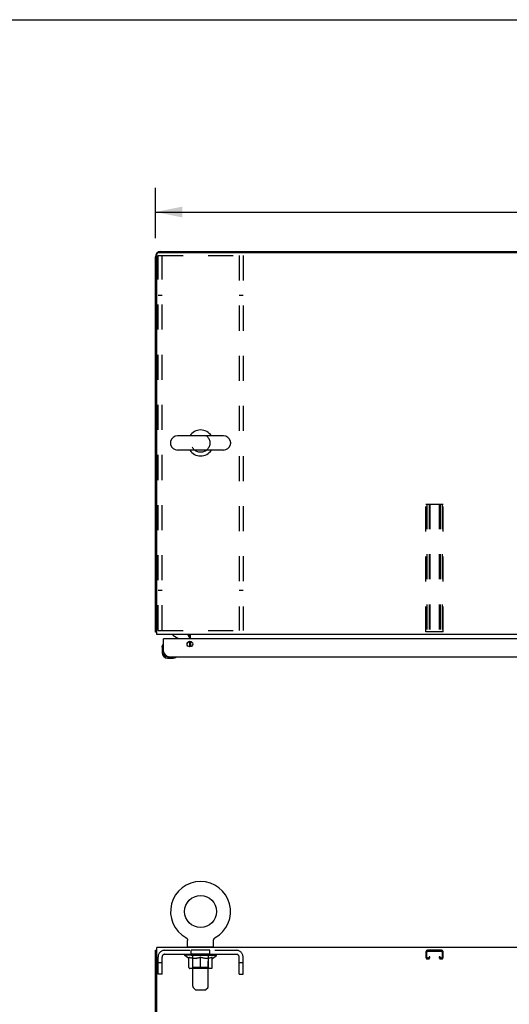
# Model space of a CAD drawing. Header units: inches. Extents: x 0 to 214, y 0 to 139.
# Tile 8 of 14: x 54 to 77, y 92 to 139. Entities that reach past the tile are written whole.
import ezdxf

# ---------------------------------------------------------------- set-up
doc = ezdxf.new("R2010")
doc.units = ezdxf.units.IN
doc.header["$LTSCALE"] = 11.782908
doc.header["$MEASUREMENT"] = 0
doc.linetypes.add('HIDDEN', pattern=[0.2, 0.1, -0.1])
doc.layers.get('0').update_dxf_attribs({"linetype": 'CONTINUOUS'})
for name, color, linetype in [('02___PRT_ALL_AXES', 7, 'CONTINUOUS'), ('2PC_BODY', 7, 'CONTINUOUS'), ('DEFAULT_2', 8, 'HIDDEN')]:
    doc.layers.add(name, color=color, linetype=linetype)
doc.styles.get("Standard").update_dxf_attribs({"font": 'arial.ttf'})
doc.dimstyles.new('DIMSTYLE_1', dxfattribs={"dimtxt": 0.945153, "dimasz": 1.260204, "dimexe": 0.09, "dimexo": 0.07, "dimgap": 0.0375, "dimtad": 0, "dimtih": 1, "dimtoh": 1, "dimzin": 4, "dimdsep": 46, "dimtxsty": 'Standard', "dimblk": '_FILLED', "dimblk1": '_FILLED', "dimblk2": '_FILLED', "dimcen": 0.09, "dimazin": 1, "dimtfac": 1, "dimtofl": 0, "dimtmove": 0, "dimatfit": 3, "dimldrblk": '_FILLED', "dimfxl": 1, "dimtolj": 1, "dimtzin": 4, "dimarcsym": 0})

# ---------------------------------------------------------------- blocks, each defined once
blk = doc.blocks.new('_FILLED')
at = {"color": 0, "linetype": 'ByBlock'}
blk.add_solid([(0, 0), (-1, 0.2), (-1, -0.2)], dxfattribs=at)
blk = doc.blocks.new('*D17')
at = {"layer": '2PC_BODY', "color": 2, "linetype": 'Continuous'}
for p, q in [((60.071, 128.354), (60.071, 130.713)), ((99.571, 128.479), (99.571, 130.713)), ((60.071, 129.578), (77.697, 129.578)), ((99.571, 129.578), (81.945, 129.578))]:
    blk.add_line(p, q, dxfattribs=at)
at = {"layer": '2PC_BODY', "color": 2, "linetype": 'Continuous', "xscale": 1.2602040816, "yscale": 1.2602040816, "zscale": 1.2602040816, "rotation": 180}
blk.add_blockref('_FILLED', (60.071, 129.578), dxfattribs=at)
at = {"layer": '2PC_BODY', "color": 2, "linetype": 'Continuous', "xscale": 1.2602040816, "yscale": 1.2602040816, "zscale": 1.2602040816}
blk.add_blockref('_FILLED', (99.571, 129.578), dxfattribs=at)
at = {"layer": '2PC_BODY', "color": 2, "linetype": 'Continuous', "insert": (79.821, 130.051), "char_height": 0.9452, "width": 3.30277, "attachment_point": 2, "line_spacing_factor": 0.9}
blk.add_mtext('39.50', dxfattribs=at)

msp = doc.modelspace()

# ---------------------------------------------------------------- linework, layer by layer
at = {"color": 7, "linetype": 'Continuous'}
for p, q in [((0, 138.622), (214.235, 138.622)), ((60.071, 109.846), (60.071, 127.471)), ((60.134, 109.721), (60.134, 127.596)), ((99.571, 127.659), (60.196, 127.659)), ((60.321, 127.721), (99.446, 127.721)), ((63.276, 119.056), (61.116, 119.056)), ((60.786, 118.76), (60.786, 118.683)), ((63.606, 118.76), (63.606, 118.683)), ((63.276, 118.387), (61.116, 118.387)), ((60.071, 109.846), (60.134, 109.846)), ((60.132, 109.808), (60.134, 109.81)), ((99.509, 109.721), (60.134, 109.721)), ((60.888, 109.721), (60.888, 109.682)), ((61.727, 109.517), (61.727, 109.721)), ((60.433, 109.258), (60.433, 109.258)), ((60.466, 109.517), (60.446, 109.517)), ((60.888, 109.682), (61.126, 109.544)), ((61.565, 109.291), (61.646, 109.371)), ((61.675, 109.517), (61.675, 109.564)), ((61.696, 109.517), (61.696, 109.596)), ((61.696, 109.135), (61.696, 109.4)), ((61.727, 109.397), (61.727, 109.138)), ((60.386, 109.123), (60.389, 109.161)), ((60.386, 109.123), (60.386, 108.866)), ((60.446, 108.91), (60.446, 108.866)), ((60.649, 108.663), (60.693, 108.663)), ((60.649, 108.603), (60.906, 108.603)), ((60.944, 108.606), (60.906, 108.603)), ((61.034, 108.648), (61.038, 108.649)), ((61.038, 108.649), (61.039, 108.65)), ((61.506, 95.463), (61.506, 95.463)), ((61.506, 95.463), (61.511, 95.46)), ((61.507, 95.462), (61.508, 95.462)), ((61.511, 95.46), (61.516, 95.457)), ((61.516, 95.457), (61.521, 95.453)), ((61.521, 95.453), (61.526, 95.45)), ((61.526, 95.45), (61.531, 95.446)), ((61.53, 95.446), (61.535, 95.442)), ((61.535, 95.442), (61.539, 95.438)), ((61.539, 95.438), (61.544, 95.434)), ((61.543, 95.434), (61.548, 95.429)), ((61.547, 95.429), (61.551, 95.425)), ((61.551, 95.425), (61.555, 95.42)), ((61.555, 95.42), (61.559, 95.415)), ((61.558, 95.415), (61.562, 95.41)), ((61.562, 95.41), (61.565, 95.405)), ((61.565, 95.405), (61.568, 95.4)), ((61.568, 95.4), (61.571, 95.394)), ((61.57, 95.395), (61.573, 95.389)), ((61.573, 95.389), (61.575, 95.383)), ((61.575, 95.384), (61.577, 95.378)), ((61.577, 95.378), (61.579, 95.372)), ((61.579, 95.372), (61.581, 95.366)), ((62.812, 95.366), (62.813, 95.372)), ((62.813, 95.372), (62.815, 95.378)), ((62.815, 95.378), (62.817, 95.384)), ((62.817, 95.383), (62.819, 95.389)), ((62.819, 95.389), (62.822, 95.395)), ((62.822, 95.394), (62.825, 95.4)), ((62.825, 95.4), (62.828, 95.405)), ((62.828, 95.405), (62.831, 95.41)), ((62.831, 95.41), (62.834, 95.415)), ((62.834, 95.415), (62.838, 95.42)), ((62.837, 95.42), (62.841, 95.425)), ((62.841, 95.425), (62.845, 95.429)), ((62.845, 95.429), (62.849, 95.434)), ((62.849, 95.434), (62.853, 95.438)), ((62.853, 95.438), (62.858, 95.442)), ((62.857, 95.442), (62.862, 95.446)), ((62.862, 95.446), (62.867, 95.45)), ((62.866, 95.45), (62.871, 95.453)), ((62.871, 95.453), (62.876, 95.457)), ((62.876, 95.457), (62.881, 95.46)), ((62.876, 95.457), (62.878, 95.458)), ((62.881, 95.46), (62.886, 95.463)), ((62.884, 95.462), (62.886, 95.462)), ((62.886, 95.463), (62.886, 95.463)), ((60.134, 91.803), (60.134, 94.991)), ((99.509, 94.991), (60.134, 94.991)), ((61.581, 95.367), (61.582, 95.361)), ((61.582, 95.361), (61.584, 95.355)), ((61.584, 95.355), (61.585, 95.349)), ((61.585, 95.349), (61.585, 95.343)), ((61.585, 95.343), (61.586, 95.337)), ((61.586, 95.331), (61.586, 95.326)), ((61.586, 95.041), (61.586, 95.326)), ((61.601, 95.021), (61.601, 94.991)), ((62.791, 95.021), (61.601, 95.021)), ((62.791, 95.021), (62.791, 94.991)), ((62.806, 95.331), (62.807, 95.337)), ((62.806, 95.331), (62.807, 95.337)), ((62.806, 95.326), (62.806, 95.331)), ((62.806, 95.041), (62.806, 95.326)), ((62.807, 95.343), (62.808, 95.349)), ((62.807, 95.337), (62.807, 95.343)), ((62.808, 95.349), (62.809, 95.355)), ((62.809, 95.355), (62.81, 95.361)), ((62.81, 95.361), (62.812, 95.367)), ((60.071, 11.116), (60.071, 94.866)), ((60.071, 94.866), (60.134, 94.866))]:
    msp.add_line(p, q, dxfattribs=at)
at = {"color": 3, "linetype": 'Continuous'}
for p, q in [((60.446, 108.91), (60.446, 109.517)), ((97.364, 109.517), (60.466, 109.517)), ((60.693, 108.663), (97.137, 108.663))]:
    msp.add_line(p, q, dxfattribs=at)
at = {"color": 7, "linetype": 'Continuous'}
for points in [[(60.103, 109.824), (60.095, 109.827), (60.092, 109.828), (60.089, 109.83), (60.086, 109.831), (60.083, 109.832), (60.08, 109.834), (60.078, 109.835), (60.076, 109.837), (60.075, 109.838), (60.073, 109.84), (60.073, 109.841), (60.072, 109.843), (60.071, 109.845), (60.071, 109.846)], [(60.132, 109.808), (60.13, 109.81), (60.127, 109.813), (60.125, 109.814), (60.121, 109.816), (60.118, 109.818), (60.114, 109.82), (60.11, 109.821), (60.106, 109.823), (60.103, 109.824)], [(61.683, 109.716), (61.685, 109.718), (61.688, 109.719), (61.69, 109.72)], [(60.433, 109.258), (60.432, 109.257), (60.432, 109.255), (60.431, 109.252)], [(61.653, 109.691), (61.653, 109.691), (61.654, 109.691), (61.655, 109.691), (61.656, 109.691), (61.657, 109.692), (61.658, 109.693), (61.66, 109.694), (61.661, 109.695), (61.663, 109.697), (61.665, 109.699), (61.668, 109.703)], [(61.668, 109.703), (61.671, 109.705), (61.673, 109.707), (61.675, 109.709), (61.678, 109.711)], [(61.678, 109.711), (61.68, 109.714), (61.683, 109.716)], [(61.039, 108.65), (61.041, 108.65), (61.041, 108.65)], [(61.586, 95.337), (61.586, 95.331), (61.586, 95.326)]]:
    msp.add_lwpolyline(points, dxfattribs=at)
at = {"color": 3, "linetype": 'Continuous'}
msp.add_lwpolyline([(60.693, 108.663), (60.682, 108.664), (60.67, 108.666), (60.659, 108.669), (60.648, 108.673), (60.637, 108.679), (60.626, 108.686), (60.614, 108.694), (60.603, 108.703), (60.592, 108.713), (60.581, 108.724), (60.569, 108.736), (60.558, 108.749), (60.547, 108.762), (60.536, 108.777), (60.525, 108.792), (60.513, 108.808), (60.502, 108.824), (60.491, 108.841), (60.48, 108.858), (60.469, 108.875), (60.457, 108.892), (60.446, 108.91)], dxfattribs=at)
msp.add_circle((61.696, 109.267), 0.133, dxfattribs=at)
at = {"color": 7, "linetype": 'Continuous'}
msp.add_circle((62.196, 96.692), 0.75, dxfattribs=at)
for centre, radius, start, end in [((60.321, 127.471), 0.25, 90, 180), ((60.196, 127.596), 0.0625, 90, 180), ((61.116, 118.721), 0.334, 90, 167.5716), ((62.196, 118.721), 0.61, 33.2138, 146.7862), ((63.276, 118.721), 0.334, 12.4284, 90), ((60.943, 118.76), 0.157, 167.5716, 180), ((60.943, 118.683), 0.157, 180, 192.4284), ((61.116, 118.721), 0.334, 192.4284, 270), ((63.276, 118.721), 0.334, 270, 347.5716), ((63.449, 118.76), 0.157, 0, 12.4284), ((63.449, 118.683), 0.157, 347.5716, 360), ((62.196, 118.721), 0.61, 213.2138, 326.7862), ((60.321, 109.971), 0.25, 220.7609, 221.3932), ((61.518, 109.564), 0.157, 0, 90), ((61.571, 109.596), 0.125, 0, 90), ((60.435, 109.243), 0.015, 96.3796, 149.1101), ((60.431, 109.243), 0.015, 0, 83.6204), ((61.076, 109.458), 0.1, 36.5468, 59.908), ((61.575, 109.442), 0.1, 315, 332.9825), ((60.636, 109.123), 0.25, 149.1101, 180), ((60.649, 108.866), 0.263, 180, 270), ((60.649, 108.866), 0.203, 180, 270), ((60.906, 108.853), 0.25, 270, 300.8899), ((61.026, 108.648), 0.015, 6.3796, 90), ((61.026, 108.652), 0.015, 300.8899, 353.6204), ((62.196, 96.692), 1.41, 299.2655, 240.7345), ((61.606, 95.041), 0.02, 180, 263.0769), ((62.786, 95.041), 0.02, 276.9231, 360)]:
    msp.add_arc(centre, radius, start, end, dxfattribs=at)
at = {"color": 3, "linetype": 'Continuous'}
for centre, radius, start, end in [((60.466, 109.497), 0.02, 90, 180), ((60.693, 108.91), 0.246, 180, 270)]:
    msp.add_arc(centre, radius, start, end, dxfattribs=at)
at = {"layer": '02___PRT_ALL_AXES', "color": 8, "linetype": 'HIDDEN'}
for p, q in [((61.759, 94.679), (61.759, 94.866)), ((62.634, 94.866), (61.759, 94.866)), ((62.634, 94.679), (61.759, 94.679)), ((62.634, 94.679), (62.634, 94.866))]:
    msp.add_line(p, q, dxfattribs=at)
msp.add_circle((62.196, 118.721), 0.438, dxfattribs=at)
at = {"layer": 'DEFAULT_2', "color": 8, "linetype": 'HIDDEN'}
for p, q in [((60.196, 109.909), (60.196, 127.534)), ((60.196, 127.534), (64.196, 127.534)), ((60.383, 109.909), (60.383, 127.534)), ((64.009, 127.534), (64.009, 109.909)), ((64.196, 127.534), (64.196, 109.909)), ((60.383, 125.659), (60.196, 125.659)), ((64.196, 125.659), (64.009, 125.659)), ((72.79, 109.846), (72.79, 115.846)), ((72.79, 115.846), (73.602, 115.846)), ((72.83, 115.846), (72.83, 109.846)), ((72.937, 115.846), (72.937, 109.846)), ((72.977, 115.846), (72.977, 109.846)), ((73.415, 115.846), (73.415, 109.846)), ((73.455, 115.846), (73.455, 109.846)), ((73.562, 115.846), (73.562, 109.846)), ((73.602, 109.846), (73.602, 115.846)), ((60.383, 111.784), (60.196, 111.784)), ((64.196, 111.784), (64.009, 111.784)), ((60.196, 109.909), (64.196, 109.909)), ((73.602, 109.846), (72.79, 109.846)), ((61.506, 95.463), (61.506, 95.463)), ((61.515, 95.458), (61.516, 95.457)), ((62.886, 95.463), (62.886, 95.463)), ((61.821, 95.021), (61.821, 94.991)), ((61.831, 93.175), (61.831, 94.991)), ((62.561, 93.175), (62.561, 94.991)), ((62.571, 95.021), (62.571, 94.991)), ((60.196, 93.741), (60.196, 94.549)), ((60.383, 93.741), (60.383, 94.549)), ((60.513, 94.866), (63.879, 94.866)), ((60.513, 94.679), (63.879, 94.679)), ((61.453, 94.616), (61.453, 94.671)), ((61.639, 94.485), (61.453, 94.616)), ((62.94, 94.616), (61.453, 94.616)), ((61.464, 94.663), (61.464, 94.671)), ((61.475, 94.659), (61.475, 94.663)), ((61.475, 94.659), (62.918, 94.659)), ((61.485, 94.659), (61.485, 94.663)), ((61.486, 94.659), (61.486, 94.663)), ((61.498, 94.663), (61.498, 94.671)), ((61.517, 94.659), (61.517, 94.663)), ((61.519, 94.659), (61.519, 94.663)), ((61.552, 94.663), (61.552, 94.671)), ((61.57, 94.659), (61.57, 94.663)), ((61.573, 94.659), (61.573, 94.663)), ((61.809, 94.663), (61.58, 94.663)), ((61.627, 94.663), (61.627, 94.671)), ((61.628, 94.659), (61.628, 94.663)), ((61.629, 94.659), (61.629, 94.663)), ((61.632, 94.659), (61.632, 94.663)), ((61.639, 94.485), (61.646, 94.485)), ((61.641, 94.659), (61.641, 94.663)), ((61.642, 94.659), (61.642, 94.663)), ((61.646, 94.659), (61.646, 94.663)), ((61.646, 94.061), (61.646, 94.54)), ((61.646, 94.54), (61.68, 94.527)), ((61.649, 94.659), (61.649, 94.664)), ((61.653, 94.659), (61.653, 94.663)), ((61.672, 94.659), (61.672, 94.663)), ((61.715, 94.515), (61.68, 94.527)), ((61.69, 94.659), (61.69, 94.663)), ((61.692, 94.659), (61.692, 94.666)), ((61.748, 94.505), (61.714, 94.516)), ((61.718, 94.663), (61.718, 94.671)), ((61.718, 94.659), (61.718, 94.663)), ((61.73, 94.659), (61.73, 94.663)), ((61.735, 94.659), (61.735, 94.663)), ((61.743, 94.659), (61.743, 94.663)), ((61.781, 94.497), (61.747, 94.506)), ((61.759, 94.659), (61.759, 94.667)), ((61.779, 94.659), (61.779, 94.663)), ((61.814, 94.49), (61.781, 94.497)), ((61.782, 94.659), (61.782, 94.663)), ((61.809, 94.659), (61.809, 94.663)), ((61.847, 94.485), (61.814, 94.491)), ((61.888, 94.663), (61.822, 94.663)), ((61.824, 94.663), (61.824, 94.671)), ((61.83, 94.064), (61.83, 94.612)), ((61.833, 94.659), (61.833, 94.663)), ((61.838, 94.659), (61.838, 94.663)), ((61.845, 94.659), (61.845, 94.669)), ((61.995, 94.485), (61.847, 94.485)), ((61.853, 94.659), (61.853, 94.663)), ((61.864, 94.659), (61.864, 94.663)), ((61.888, 94.659), (61.888, 94.663)), ((61.975, 94.663), (61.913, 94.663)), ((61.937, 94.659), (61.937, 94.663)), ((61.942, 94.663), (61.942, 94.671)), ((61.946, 94.659), (61.946, 94.663)), ((61.949, 94.659), (61.949, 94.67)), ((61.953, 94.659), (61.953, 94.663)), ((61.962, 94.659), (61.962, 94.663)), ((61.975, 94.659), (61.975, 94.663)), ((61.995, 94.485), (62.028, 94.491)), ((62.07, 94.663), (62.012, 94.663)), ((62.028, 94.659), (62.028, 94.663)), ((62.061, 94.497), (62.028, 94.49)), ((62.061, 94.663), (62.196, 94.671)), ((62.095, 94.506), (62.061, 94.497)), ((62.067, 94.663), (62.067, 94.671)), ((62.068, 94.671), (62.067, 94.671)), ((62.068, 94.663), (62.068, 94.67)), ((62.068, 94.659), (62.068, 94.663)), ((62.07, 94.659), (62.07, 94.663)), ((62.073, 94.659), (62.073, 94.663)), ((62.074, 94.659), (62.074, 94.663)), ((62.128, 94.516), (62.094, 94.505)), ((62.168, 94.663), (62.117, 94.663)), ((62.125, 94.659), (62.125, 94.663)), ((62.162, 94.527), (62.127, 94.515)), ((62.196, 94.54), (62.162, 94.527)), ((62.168, 94.659), (62.168, 94.663)), ((62.193, 94.663), (62.193, 94.663)), ((62.193, 94.659), (62.193, 94.663)), ((62.193, 94.659), (62.193, 94.663)), ((62.196, 94.663), (62.196, 94.671)), ((62.196, 94.017), (62.196, 94.54)), ((62.196, 94.54), (62.231, 94.527)), ((62.199, 94.659), (62.199, 94.663)), ((62.199, 94.663), (62.2, 94.663)), ((62.2, 94.659), (62.2, 94.663)), ((62.202, 94.663), (62.275, 94.663)), ((62.224, 94.659), (62.224, 94.663)), ((62.265, 94.515), (62.231, 94.527)), ((62.239, 94.663), (62.239, 94.668)), ((62.239, 94.668), (62.331, 94.663)), ((62.264, 94.663), (62.264, 94.667)), ((62.299, 94.505), (62.265, 94.516)), ((62.267, 94.659), (62.267, 94.663)), ((62.332, 94.497), (62.298, 94.506)), ((62.318, 94.659), (62.318, 94.663)), ((62.32, 94.659), (62.32, 94.663)), ((62.323, 94.659), (62.323, 94.663)), ((62.323, 94.663), (62.38, 94.663)), ((62.325, 94.663), (62.325, 94.671)), ((62.325, 94.671), (62.325, 94.671)), ((62.325, 94.663), (62.325, 94.67)), ((62.325, 94.659), (62.325, 94.663)), ((62.365, 94.49), (62.331, 94.497)), ((62.364, 94.659), (62.364, 94.663)), ((62.397, 94.485), (62.364, 94.491)), ((62.546, 94.485), (62.397, 94.485)), ((62.417, 94.659), (62.417, 94.663)), ((62.417, 94.663), (62.48, 94.663)), ((62.431, 94.659), (62.431, 94.663)), ((62.44, 94.659), (62.44, 94.663)), ((62.443, 94.659), (62.443, 94.67)), ((62.446, 94.659), (62.446, 94.663)), ((62.451, 94.663), (62.451, 94.671)), ((62.456, 94.659), (62.456, 94.663)), ((62.505, 94.659), (62.505, 94.663)), ((62.505, 94.663), (62.57, 94.663)), ((62.529, 94.659), (62.529, 94.663)), ((62.54, 94.659), (62.54, 94.663)), ((62.546, 94.485), (62.579, 94.491)), ((62.548, 94.659), (62.548, 94.669)), ((62.554, 94.659), (62.554, 94.663)), ((62.56, 94.659), (62.56, 94.663)), ((62.562, 94.064), (62.562, 94.612)), ((62.568, 94.663), (62.568, 94.671)), ((62.612, 94.497), (62.578, 94.49)), ((62.583, 94.659), (62.583, 94.663)), ((62.583, 94.663), (62.812, 94.663)), ((62.611, 94.659), (62.611, 94.663)), ((62.645, 94.506), (62.611, 94.497)), ((62.613, 94.659), (62.613, 94.663)), ((62.634, 94.659), (62.634, 94.667)), ((62.678, 94.516), (62.644, 94.505)), ((62.65, 94.659), (62.65, 94.663)), ((62.658, 94.659), (62.658, 94.663)), ((62.663, 94.659), (62.663, 94.663)), ((62.674, 94.663), (62.674, 94.671)), ((62.674, 94.659), (62.674, 94.663)), ((62.712, 94.527), (62.678, 94.515)), ((62.7, 94.659), (62.7, 94.666)), ((62.702, 94.659), (62.702, 94.663)), ((62.747, 94.54), (62.712, 94.527)), ((62.721, 94.659), (62.721, 94.663)), ((62.74, 94.659), (62.74, 94.663)), ((62.744, 94.659), (62.744, 94.664)), ((62.747, 94.659), (62.747, 94.663)), ((62.747, 94.061), (62.747, 94.54)), ((62.747, 94.485), (62.753, 94.485)), ((62.751, 94.659), (62.751, 94.663)), ((62.751, 94.659), (62.751, 94.663)), ((62.753, 94.485), (62.94, 94.616)), ((62.761, 94.659), (62.761, 94.663)), ((62.764, 94.659), (62.764, 94.663)), ((62.764, 94.659), (62.764, 94.663)), ((62.766, 94.663), (62.766, 94.671)), ((62.82, 94.659), (62.82, 94.663)), ((62.823, 94.659), (62.823, 94.663)), ((62.84, 94.663), (62.84, 94.671)), ((62.873, 94.659), (62.873, 94.663)), ((62.875, 94.659), (62.875, 94.663)), ((62.895, 94.663), (62.895, 94.671)), ((62.906, 94.659), (62.906, 94.663)), ((62.907, 94.659), (62.907, 94.663)), ((62.918, 94.659), (62.918, 94.663)), ((62.928, 94.663), (62.928, 94.671)), ((62.94, 94.616), (62.94, 94.671)), ((64.009, 93.741), (64.009, 94.549)), ((64.196, 93.741), (64.196, 94.549)), ((72.79, 94.786), (72.79, 94.539)), ((72.83, 94.539), (72.83, 94.786)), ((73.522, 94.866), (72.87, 94.866)), ((72.87, 94.826), (73.522, 94.826)), ((72.897, 94.499), (72.87, 94.499)), ((72.87, 94.459), (72.897, 94.459)), ((72.937, 94.553), (72.937, 94.539)), ((72.977, 94.553), (72.937, 94.553)), ((72.977, 94.539), (72.977, 94.553)), ((73.415, 94.553), (73.415, 94.539)), ((73.455, 94.553), (73.415, 94.553)), ((73.455, 94.539), (73.455, 94.553)), ((73.522, 94.499), (73.495, 94.499)), ((73.495, 94.459), (73.522, 94.459)), ((73.562, 94.786), (73.562, 94.539)), ((73.602, 94.539), (73.602, 94.786)), ((60.383, 94.271), (60.196, 94.271)), ((62.703, 94.017), (61.689, 94.017)), ((61.83, 94.064), (61.784, 94.017)), ((62.562, 94.064), (61.83, 94.064)), ((62.562, 94.064), (62.609, 94.017)), ((64.196, 94.271), (64.009, 94.271)), ((60.383, 93.741), (60.196, 93.741)), ((64.009, 93.741), (64.196, 93.741)), ((61.932, 93.033), (61.861, 93.104)), ((62.461, 93.033), (62.532, 93.104)), ((62.003, 93.004), (62.39, 93.004))]:
    msp.add_line(p, q, dxfattribs=at)
for centre, radius, start, end in [((61.606, 95.041), 0.02, 263.0769, 270), ((61.801, 94.991), 0.03, 0, 90), ((62.591, 94.991), 0.03, 90, 180), ((62.786, 95.041), 0.02, 270, 276.9231), ((60.513, 94.549), 0.317, 90, 180), ((60.513, 94.549), 0.13, 90, 180), ((61.784, 94.612), 0.0466, 0, 90), ((62.609, 94.612), 0.0466, 90, 180), ((63.879, 94.549), 0.317, 0, 90), ((63.879, 94.549), 0.13, 0, 90), ((72.87, 94.786), 0.08, 90, 180), ((72.87, 94.539), 0.08, 180, 270), ((72.87, 94.786), 0.04, 90, 180), ((72.87, 94.539), 0.04, 180, 270), ((72.897, 94.539), 0.08, 270, 360), ((72.897, 94.539), 0.04, 270, 360), ((73.495, 94.539), 0.08, 180, 270), ((73.495, 94.539), 0.04, 180, 270), ((73.522, 94.786), 0.08, 0, 90), ((73.522, 94.786), 0.04, 0, 90), ((73.522, 94.539), 0.08, 270, 360), ((73.522, 94.539), 0.04, 270, 360), ((61.689, 94.061), 0.0434, 180, 270), ((62.703, 94.061), 0.0434, 270, 360), ((61.931, 93.175), 0.1, 180, 225), ((62.461, 93.175), 0.1, 315, 360), ((62.003, 93.104), 0.1, 225, 270), ((62.39, 93.104), 0.1, 270, 315)]:
    msp.add_arc(centre, radius, start, end, dxfattribs=at)
for centre, major_axis, ratio, start_param, end_param in [((62.196, 94.671), (0.743, 0.008), 0.059247, 2.966439, 3.140971), ((61.43, 94.657), (0.232, 0), 0.060167, 0.426548, 1.470503), ((62.196, 94.671), (0.744, 0), 0.060167, 3.141593, 3.316126), ((61.43, 94.649), (0.232, 0.002), 0.059247, 1.374323, 1.469882), ((62.196, 94.671), (0.743, 0.015), 0.056515, 2.79136, 2.965893), ((61.401, 94.657), (0.232, 0.002), 0.059247, 0.251393, 1.295349), ((61.481, 94.657), (0.232, -0.002), 0.059247, 0.601702, 1.645657), ((62.196, 94.671), (0.743, -0.008), 0.059247, -2.966439, -2.791906), ((61.481, 94.649), (0.232, 0), 0.060167, 1.549477, 1.645036), ((61.401, 94.649), (0.232, 0.005), 0.056515, 1.199244, 1.294804), ((61.485, 94.652), (0.192, 0.002), 0.059247, 1.051627, 1.625044), ((61.462, 94.652), (0.192, 0.004), 0.056515, 0.876548, 1.449966), ((61.53, 94.652), (0.192, 0), 0.060167, 1.226781, 1.800198), ((62.196, 94.671), (0.743, 0.022), 0.052059, 2.616423, 2.790956), ((61.397, 94.657), (0.232, 0.005), 0.056515, 0.076315, 1.120271), ((61.555, 94.657), (0.232, -0.005), 0.056515, 0.77678, 1.820736), ((62.196, 94.671), (0.743, -0.015), 0.056515, -2.79136, -2.616827), ((61.555, 94.649), (0.232, -0.002), 0.059247, 1.724631, 1.82019), ((61.397, 94.649), (0.232, 0.007), 0.052059, 1.024308, 1.119867), ((61.461, 94.652), (0.192, 0.006), 0.052059, 0.701611, 1.275029), ((61.595, 94.652), (0.192, -0.002), 0.059247, 1.401935, 1.975352), ((62.196, 94.671), (0.743, 0.029), 0.046022, 2.441677, 2.61621), ((61.648, 94.657), (0.232, -0.007), 0.052059, 0.951717, 1.995673), ((61.417, 94.657), (0.232, 0.007), 0.052059, -0.098622, 0.945334), ((62.196, 94.671), (0.743, -0.022), 0.052059, -2.616423, -2.441891), ((61.648, 94.649), (0.232, -0.005), 0.056515, 1.899709, 1.995269), ((61.417, 94.649), (0.232, 0.009), 0.046022, 0.849561, 0.945121), ((61.483, 94.652), (0.192, 0.007), 0.046022, 0.526865, 1.100283), ((61.678, 94.652), (0.192, -0.004), 0.056515, 1.577013, 2.150431), ((62.196, 94.671), (0.743, 0.034), 0.038593, 2.267147, 2.44168), ((61.757, 94.657), (0.232, -0.009), 0.046022, 1.126463, 2.170419), ((61.461, 94.657), (0.232, 0.009), 0.046022, -0.273368, 0.770588), ((62.196, 94.671), (0.743, -0.029), 0.046022, -2.441677, -2.267144), ((61.757, 94.649), (0.232, -0.007), 0.052059, 2.074646, 2.170205), ((61.461, 94.649), (0.232, 0.011), 0.038593, 0.675031, 0.77059), ((61.526, 94.652), (0.192, 0.009), 0.038593, 0.352335, 0.925752), ((61.777, 94.652), (0.192, -0.006), 0.052059, 1.75195, 2.325367), ((62.196, 94.671), (0.743, 0.039), 0.030002, 2.09283, 2.267363), ((61.88, 94.657), (0.232, -0.011), 0.038593, 1.300994, 2.344949), ((61.527, 94.657), (0.232, 0.011), 0.038593, -0.447899, 0.596057), ((62.196, 94.671), (0.743, -0.034), 0.038593, -2.267147, -2.092614), ((61.88, 94.649), (0.232, -0.009), 0.046022, 2.249392, 2.344952), ((61.527, 94.649), (0.232, 0.012), 0.030002, 0.500714, 0.596274), ((61.59, 94.652), (0.192, 0.01), 0.030002, 0.178018, 0.751436), ((61.889, 94.652), (0.192, -0.007), 0.046022, 1.926696, 2.500114), ((61.613, 94.657), (0.232, 0.012), 0.030002, -0.622215, 0.421741), ((62.196, 94.671), (0.743, 0.042), 0.020513, 1.918702, 2.093235), ((62.013, 94.657), (0.232, -0.012), 0.030002, 1.47531, 2.519266), ((62.196, 94.671), (0.743, -0.039), 0.030002, -2.09283, -1.918297), ((62.013, 94.649), (0.232, -0.011), 0.038593, 2.423923, 2.519482), ((61.613, 94.649), (0.232, 0.013), 0.020513, 0.326586, 0.422146), ((61.672, 94.652), (0.192, 0.011), 0.020513, 0.00389, 0.577307), ((62.01, 94.652), (0.192, -0.009), 0.038593, 2.101227, 2.674644), ((61.717, 94.657), (0.232, 0.013), 0.020513, -0.796343, 0.247613), ((62.196, 94.671), (0.743, 0.044), 0.010411, 1.744712, 1.919245), ((62.151, 94.657), (0.232, -0.013), 0.020513, 1.649438, 2.693394), ((62.196, 94.671), (0.743, -0.042), 0.020513, -1.918702, -1.744169), ((62.151, 94.649), (0.232, -0.012), 0.030002, 2.598239, 2.693799), ((61.717, 94.649), (0.232, 0.014), 0.010411, 0.152596, 0.248156), ((61.77, 94.652), (0.192, 0.011), 0.010411, 6.113086, 6.686503), ((62.136, 94.652), (0.192, -0.01), 0.030002, 2.275543, 2.848961), ((61.836, 94.657), (0.232, 0.014), 0.010411, -0.970333, -0.000837), ((62.29, 94.657), (0.232, -0.014), 0.010411, 1.823428, 2.867384), ((62.196, 94.671), (0.743, -0.044), 0.010411, -1.744712, -1.56247), ((62.29, 94.649), (0.232, -0.013), 0.020513, 2.772368, 2.867927), ((62.265, 94.652), (0.192, -0.011), 0.020513, 2.449671, 3.023089), ((62.102, 94.657), (0.232, 0.014), 0.010411, 0.274209, 1.318165), ((62.001, 94.652), (0.192, 0.011), 0.010411, -0.000452, 0.517932), ((61.966, 94.649), (0.232, 0.014), 0.010411, 0.099676, 0.195236), ((62.196, 94.671), (0.743, 0.044), 0.010411, -1.571413, -1.39688), ((62.391, 94.652), (0.192, -0.011), 0.010411, 2.623661, 3.141974), ((62.427, 94.649), (0.232, -0.014), 0.010411, 2.734394, 2.946357), ((62.242, 94.657), (0.232, 0.013), 0.020513, 0.448199, 1.492154), ((62.127, 94.652), (0.192, 0.011), 0.020513, 0.118504, 0.691921), ((62.102, 94.649), (0.232, 0.013), 0.020513, 0.273666, 0.369225), ((62.196, 94.671), (0.743, 0.042), 0.020513, -1.397424, -1.222891), ((62.557, 94.657), (0.232, -0.014), 0.010411, -3.140756, -2.17126), ((62.196, 94.671), (0.743, -0.044), 0.010411, 1.222347, 1.39688), ((62.38, 94.657), (0.232, 0.012), 0.030002, 0.622327, 1.666283), ((62.256, 94.652), (0.192, 0.01), 0.030002, 0.292632, 0.86605), ((62.623, 94.652), (0.192, -0.011), 0.010411, 2.738275, 3.311692), ((62.675, 94.657), (0.232, -0.013), 0.020513, 2.89398, 3.937936), ((62.242, 94.649), (0.232, 0.012), 0.030002, 0.447794, 0.543354), ((62.675, 94.649), (0.232, -0.014), 0.010411, 2.893437, 2.988996), ((62.512, 94.657), (0.232, 0.011), 0.038593, 0.796643, 1.840599), ((62.196, 94.671), (0.743, 0.039), 0.030002, -1.223295, -1.048762), ((62.196, 94.671), (0.743, -0.042), 0.020513, 1.048358, 1.222891), ((62.383, 94.652), (0.192, 0.009), 0.038593, 0.466948, 1.040366), ((62.721, 94.652), (0.192, -0.011), 0.020513, 2.564285, 3.137703), ((62.779, 94.657), (0.232, -0.012), 0.030002, 2.719852, 3.763807), ((62.635, 94.657), (0.232, 0.009), 0.046022, 0.971174, 2.01513), ((62.38, 94.649), (0.232, 0.011), 0.038593, 0.62211, 0.71767), ((62.779, 94.649), (0.232, -0.013), 0.020513, 2.719447, 2.815007), ((62.196, 94.671), (0.743, 0.034), 0.038593, -1.048979, -0.874446), ((62.196, 94.671), (0.743, -0.039), 0.030002, 0.874229, 1.048762), ((62.504, 94.652), (0.192, 0.007), 0.046022, 0.641479, 1.214897), ((62.745, 94.657), (0.232, 0.007), 0.052059, 1.14592, 2.189876), ((62.803, 94.652), (0.192, -0.01), 0.030002, 2.390157, 2.963574), ((62.866, 94.657), (0.232, -0.011), 0.038593, 2.545535, 3.589491), ((62.615, 94.652), (0.192, 0.006), 0.052059, 0.816225, 1.389643), ((62.512, 94.649), (0.232, 0.009), 0.046022, 0.796641, 0.892201), ((62.866, 94.649), (0.232, -0.012), 0.030002, 2.545319, 2.640878), ((62.838, 94.657), (0.232, 0.005), 0.056515, 1.320857, 2.364813), ((62.196, 94.671), (0.743, 0.029), 0.046022, -0.874448, -0.699915), ((62.196, 94.671), (0.743, -0.034), 0.038593, 0.699913, 0.874446), ((62.932, 94.657), (0.232, -0.009), 0.046022, 2.371005, 3.41496), ((62.866, 94.652), (0.192, -0.009), 0.038593, 2.21584, 2.789258), ((62.714, 94.652), (0.192, 0.004), 0.056515, 0.991162, 1.564579), ((62.911, 94.657), (0.232, 0.002), 0.059247, 1.495935, 2.539891), ((62.976, 94.657), (0.232, -0.007), 0.052059, 2.196258, 3.240214), ((62.91, 94.652), (0.192, -0.007), 0.046022, 2.04131, 2.614727), ((62.635, 94.649), (0.232, 0.007), 0.052059, 0.971387, 1.066947), ((62.932, 94.649), (0.232, -0.011), 0.038593, 2.371002, 2.466562), ((62.963, 94.657), (0.232, 0), 0.060167, 1.671089, 2.715045), ((62.996, 94.657), (0.232, -0.005), 0.056515, 2.021322, 3.065278), ((62.798, 94.652), (0.192, 0.002), 0.059247, 1.16624, 1.739658), ((62.196, 94.671), (0.743, 0.022), 0.052059, -0.699702, -0.525169), ((62.196, 94.671), (0.743, -0.029), 0.046022, 0.525382, 0.699915), ((62.991, 94.657), (0.232, -0.002), 0.059247, 1.846243, 2.890199), ((62.931, 94.652), (0.192, -0.006), 0.052059, 1.866564, 2.439981), ((62.863, 94.652), (0.192, 0), 0.060167, 1.341394, 1.914812), ((62.93, 94.652), (0.192, -0.004), 0.056515, 1.691627, 2.265045), ((62.907, 94.652), (0.192, -0.002), 0.059247, 1.516549, 2.089966), ((62.745, 94.649), (0.232, 0.005), 0.056515, 1.146324, 1.241883), ((62.976, 94.649), (0.232, -0.009), 0.046022, 2.196472, 2.292031), ((62.196, 94.671), (0.743, 0.015), 0.056515, -0.524765, -0.350233), ((62.196, 94.671), (0.743, -0.022), 0.052059, 0.350636, 0.525169), ((62.838, 94.649), (0.232, 0.002), 0.059247, 1.321402, 1.416962), ((62.996, 94.649), (0.232, -0.007), 0.052059, 2.021726, 2.117285), ((62.196, 94.671), (0.743, 0.008), 0.059247, -0.349687, -0.175154), ((62.196, 94.671), (0.743, -0.015), 0.056515, 0.1757, 0.350233), ((62.911, 94.649), (0.232, 0), 0.060167, 1.496556, 1.592116), ((62.991, 94.649), (0.232, -0.005), 0.056515, 1.846789, 1.942348), ((62.963, 94.649), (0.232, -0.002), 0.059247, 1.67171, 1.76727), ((62.196, 94.671), (0.744, 0), 0.060167, -0.174533, 0), ((62.196, 94.671), (0.743, -0.008), 0.059247, 0.000621, 0.175154)]:
    msp.add_ellipse(centre, major_axis=major_axis, ratio=ratio, start_param=start_param, end_param=end_param, dxfattribs=at)

# ---------------------------------------------------------------- dimensions: what is measured, and where the dimension line sits
at = {"layer": '2PC_BODY', "color": 2, "linetype": 'Continuous'}
dim = msp.add_linear_dim(base=(60.071, 129.578), p1=(99.571, 130.783), p2=(60.071, 128.284), angle=180, dimstyle='DIMSTYLE_1', dxfattribs=at)
dim.commit()
dim.dimension.update_dxf_attribs({"geometry": '*D17', "text_midpoint": (79.819, 129.573), "dimtype": 160})

doc.saveas('drawing.dxf')
